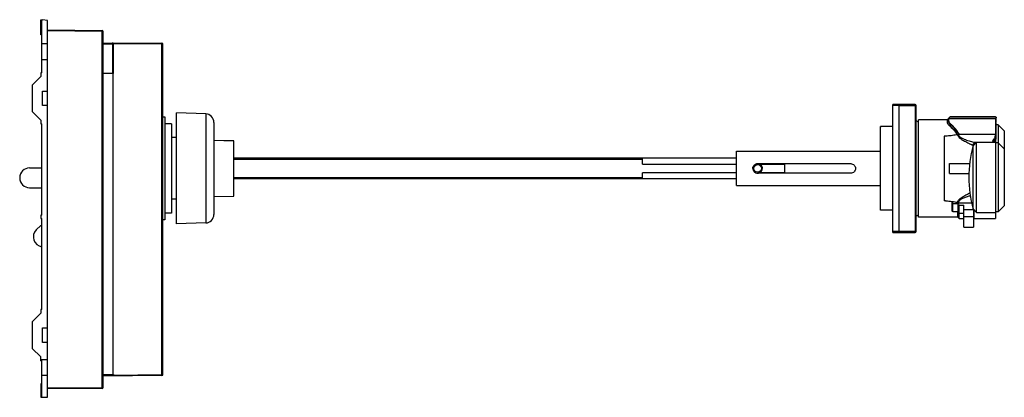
# Model space of a CAD drawing. Header units: millimetres. Extents: x 836 to 1412, y 102 to 323.
import ezdxf

# ---------------------------------------------------------------- set-up
doc = ezdxf.new("R2010")
doc.units = ezdxf.units.MM
doc.header["$LTSCALE"] = 30.734
doc.layers.get('0').update_dxf_attribs({"linetype": 'CONTINUOUS'})

msp = doc.modelspace()

# ---------------------------------------------------------------- linework, layer by layer
at = {"color": 7, "linetype": 'Continuous'}
for p, q in [((848.59, 313.79), (848.59, 322.59)), ((848.59, 322.59), (849.59, 322.59)), ((849.19, 291.59), (849.19, 322.59)), ((852.59, 322.06), (849.59, 322.59)), ((852.59, 101.69), (852.59, 322.06)), ((849.19, 313.79), (848.59, 313.79)), ((852.59, 316.59), (884.49, 316.31)), ((885.09, 107.47), (885.09, 315.71)), ((849.19, 308.57), (852.59, 308.57)), ((885.09, 309.09), (919.49, 308.79)), ((891.09, 291.09), (891.09, 308.45)), ((919.49, 308.19), (891.09, 308.44)), ((920.09, 114.99), (920.09, 308.19)), ((849.19, 299.34), (852.59, 299.34)), ((848.59, 289.34), (843.59, 284.34)), ((848.59, 291.59), (848.59, 289.34)), ((849.19, 291.59), (848.59, 291.59)), ((891.09, 291.09), (885.09, 291.09)), ((890.89, 115.09), (890.89, 291.09)), ((843.59, 284.34), (843.59, 268.84)), ((849.59, 272.34), (849.59, 280.84)), ((849.59, 280.84), (852.59, 280.84)), ((852.59, 272.34), (849.59, 272.34)), ((1359.94, 273.02), (1347.04, 273.02)), ((1347.04, 198.17), (1347.04, 273.02)), ((1350.54, 273.02), (1350.54, 198.17)), ((1360.54, 198.77), (1360.54, 272.42)), ((843.59, 268.84), (848.59, 263.84)), ((920.09, 265.77), (921.09, 265.77)), ((921.09, 265.77), (921.09, 205.42)), ((927.99, 203.09), (927.99, 268.09)), ((945.06, 267.5), (927.99, 268.09)), ((1379.66, 264.79), (1380.56, 265.69)), ((1379.66, 264.77), (1380.56, 265.67)), ((1380.56, 265.69), (1406.94, 265.69)), ((1380.56, 265.67), (1380.56, 265.69)), ((1406.94, 265.67), (1380.56, 265.67)), ((1407.44, 262.76), (1407.44, 265.17)), ((848.59, 263.84), (848.59, 261.59)), ((848.59, 261.59), (849.19, 261.59)), ((849.19, 208.34), (849.19, 261.59)), ((925.09, 261.69), (921.09, 261.69)), ((925.09, 261.69), (925.09, 209.49)), ((949.89, 262.5), (949.89, 208.69)), ((1339.76, 260.04), (1339.74, 259.63)), ((1339.74, 211.62), (1339.74, 259.56)), ((1347.04, 260.04), (1339.76, 260.04)), ((1339.76, 211.14), (1339.76, 260.04)), ((1361.94, 262.68), (1360.54, 263.49)), ((1378.79, 264.04), (1361.94, 264.04)), ((1361.94, 207.14), (1361.94, 264.04)), ((1378.79, 264.04), (1379.45, 264.7)), ((1378.79, 264.04), (1378.79, 262.45)), ((1379.45, 263.08), (1378.79, 262.45)), ((1379.66, 264.77), (1406.94, 264.77)), ((1406.94, 264.77), (1406.94, 252.77)), ((1407.44, 262.76), (1406.94, 262.76)), ((1406.94, 262.49), (1407.44, 262.49)), ((1406.94, 262.46), (1407.44, 262.46)), ((1407.44, 252.77), (1407.44, 262.49)), ((1408.64, 261.02), (1407.44, 261.02)), ((1412.14, 257.52), (1408.64, 261.02)), ((1408.64, 261.02), (1408.64, 210.17)), ((927.99, 253.62), (925.09, 253.64)), ((1385.52, 255.65), (1385.01, 255.56)), ((1385.52, 255.65), (1385.69, 255.65)), ((1385.69, 255.65), (1406.94, 255.65)), ((1412.14, 257.52), (1412.14, 213.67)), ((949.89, 252.02), (961.59, 251.82)), ((961.59, 251.76), (949.89, 251.96)), ((961.59, 219.37), (961.59, 251.82)), ((1395.18, 250.92), (1393.35, 249.24)), ((1393.94, 211.87), (1393.94, 248.91)), ((1395.94, 209.87), (1395.94, 250.91)), ((1405.44, 251.47), (1405.44, 250.88)), ((1406.24, 252.96), (1406.24, 250.87)), ((1406.94, 252.77), (1407.44, 252.77)), ((1406.94, 252.75), (1406.94, 206.39)), ((1408.64, 250.57), (1406.94, 250.57)), ((1412.14, 247.07), (1408.64, 250.57)), ((1255.59, 245.59), (1339.74, 245.59)), ((1255.59, 225.59), (1255.59, 245.59)), ((1200.59, 241.56), (961.59, 241.56)), ((1255.59, 241.56), (1200.59, 241.56)), ((1200.59, 238.14), (1200.59, 241.56)), ((1200.59, 238.14), (1255.59, 238.14)), ((1267.89, 238.37), (1322.29, 238.37)), ((1268.84, 238.14), (1283.59, 238.14)), ((1283.59, 238.37), (1283.59, 232.78)), ((1380.11, 232.53), (1380.11, 238.53)), ((842.09, 235.89), (849.19, 235.89)), ((1255.59, 233.02), (1200.59, 233.02)), ((1200.59, 229.61), (1200.59, 233.02)), ((1322.29, 232.77), (1267.89, 232.77)), ((1283.59, 233.02), (1268.84, 233.02)), ((961.59, 229.61), (1200.59, 229.61)), ((1200.59, 229.61), (1255.59, 229.61)), ((1255.59, 225.59), (1339.74, 225.59)), ((842.09, 224.29), (849.19, 224.29)), ((949.89, 219.16), (961.59, 219.37)), ((927.99, 217.57), (925.09, 217.54)), ((1381.5, 216.3), (1381.54, 216.29)), ((1381.51, 216.33), (1381.54, 216.33)), ((1381.54, 216.29), (1381.54, 210.49)), ((1381.99, 210.16), (1381.99, 216.23)), ((1381.99, 214.98), (1385.04, 214.98)), ((1385.01, 215.53), (1385.52, 215.44)), ((1385.04, 214.98), (1385.04, 210.16)), ((1385.52, 215.44), (1393.12, 215.44)), ((1385.64, 214.14), (1388.39, 214.14)), ((1385.64, 206.39), (1385.64, 214.14)), ((1388.39, 201.28), (1388.39, 214.14)), ((1412.14, 213.67), (1408.64, 210.17)), ((848.59, 208.34), (848.59, 206.34)), ((849.19, 208.34), (848.59, 208.34)), ((925.09, 209.49), (921.09, 209.49)), ((1339.76, 211.14), (1339.74, 211.56)), ((1347.04, 211.14), (1339.76, 211.14)), ((1361.94, 208.5), (1360.54, 207.69)), ((1381.99, 210.49), (1381.54, 210.49)), ((1385.04, 210.16), (1381.99, 210.16)), ((1384.94, 207.09), (1384.94, 210.16)), ((1385.64, 209.47), (1388.39, 209.47)), ((1393.94, 211.87), (1395.94, 209.87)), ((1394.04, 211.77), (1394.04, 201.28)), ((1394.44, 206.39), (1394.44, 211.37)), ((1395.94, 209.87), (1406.94, 209.87)), ((1408.64, 210.17), (1406.94, 210.17)), ((848.59, 202.19), (845.99, 199.59)), ((848.59, 206.34), (849.19, 206.34)), ((848.59, 202.19), (849.19, 202.19)), ((849.19, 153.09), (849.19, 206.34)), ((921.09, 205.42), (920.09, 205.42)), ((945.06, 203.69), (927.99, 203.09)), ((1384.94, 207.14), (1361.94, 207.14)), ((1384.94, 207.09), (1385.64, 206.39)), ((1385.64, 206.39), (1388.39, 206.39)), ((1394.44, 206.39), (1406.94, 206.39)), ((1347.04, 198.17), (1359.94, 198.17)), ((1388.39, 201.28), (1394.04, 201.28)), ((848.59, 150.84), (843.59, 145.84)), ((848.59, 153.09), (848.59, 150.84)), ((849.19, 153.09), (848.59, 153.09)), ((843.59, 145.84), (843.59, 130.34)), ((849.59, 133.84), (849.59, 142.34)), ((849.59, 142.34), (852.59, 142.34)), ((852.59, 133.84), (849.59, 133.84)), ((843.59, 130.34), (848.59, 125.34)), ((848.59, 123.09), (848.59, 125.34)), ((848.59, 123.84), (852.59, 123.84)), ((848.59, 123.09), (849.19, 123.09)), ((849.19, 101.69), (849.19, 123.84)), ((848.59, 109.56), (848.59, 101.69)), ((849.19, 109.56), (848.59, 109.56)), ((849.19, 114.62), (852.59, 114.62)), ((885.09, 115.09), (891.09, 115.09)), ((919.49, 114.39), (885.09, 114.09)), ((891.09, 115.09), (891.09, 114.14)), ((884.49, 106.87), (852.59, 106.59)), ((848.59, 101.69), (852.59, 101.69))]:
    msp.add_line(p, q, dxfattribs=at)
at = {"color": 9, "linetype": 'Continuous'}
for p, q in [((884.49, 315.71), (852.59, 315.99)), ((884.49, 107.47), (884.49, 315.71)), ((884.49, 315.71), (885.09, 315.71)), ((885.09, 308.49), (890.49, 308.45)), ((890.49, 308.45), (890.49, 291.09)), ((890.49, 308.45), (891.09, 308.45)), ((919.49, 114.99), (919.49, 308.19)), ((919.49, 308.19), (920.09, 308.19)), ((1347.04, 272.52), (1350.54, 272.52)), ((1350.54, 272.42), (1360.54, 272.42)), ((1359.94, 273.02), (1359.94, 198.17)), ((945.06, 267.5), (945.06, 203.69)), ((1406.94, 265.69), (1406.94, 265.67)), ((1379.45, 264.7), (1379.45, 263.08)), ((1379.66, 263.16), (1379.66, 264.77)), ((1380.53, 261.51), (1379.92, 260.88)), ((1379.92, 260.71), (1379.92, 260.88)), ((1376.94, 254.55), (1376.94, 216.54)), ((1407.44, 253.96), (1406.94, 253.96)), ((1395.94, 250.91), (1393.94, 248.91)), ((1393.94, 248.87), (1395.94, 250.87)), ((1395.18, 250.92), (1405.44, 250.92)), ((1395.94, 250.87), (1406.94, 250.87)), ((961.59, 241.05), (1200.59, 241.05)), ((1267.89, 232.77), (1267.89, 232.78)), ((1322.29, 232.78), (1322.29, 232.77)), ((1200.59, 230.1), (961.59, 230.1)), ((1377.74, 216.55), (1377.98, 216.55)), ((1377.74, 216.55), (1377.98, 216.55)), ((1394.04, 211.31), (1388.39, 211.31)), ((1394.04, 207.31), (1388.39, 207.31)), ((1350.54, 198.67), (1347.04, 198.67)), ((1360.54, 198.77), (1350.54, 198.77)), ((891.09, 114.74), (919.49, 114.99)), ((920.09, 114.99), (919.49, 114.99)), ((852.59, 107.19), (884.49, 107.47)), ((885.09, 107.47), (884.49, 107.47))]:
    msp.add_line(p, q, dxfattribs=at)
at = {"color": 7, "linetype": 'Continuous'}
msp.add_circle((1267.84, 235.57), 2.25, dxfattribs=at)
for centre, radius, start, end in [((884.49, 315.71), 0.6, 0, 89.5), ((890.49, 308.45), 0.6, 359.87609, 89.5), ((919.49, 308.19), 0.6, 0, 89.50001), ((1359.94, 272.42), 0.6, 0, 90), ((944.89, 262.5), 5, 0, 88), ((1406.94, 265.19), 0.5, 0, 90), ((1379.66, 264.49), 0.3, 90.00048, 135), ((1461.14, 230.37), 69.7, 164.6079, 195.3921), ((1404.47, 252.28), 2.4, 323.87885, 331.1097), ((1267.84, 235.57), 2.75, 262.81714, 139.3424), ((1267.83, 235.59), 2.73, 126.92856, 130.05229), ((1267.84, 235.57), 2.76, 97.22029, 111.45597), ((1267.84, 235.57), 2.76, 68.54394, 82.77967), ((842.09, 230.09), 5.8, 90, 270), ((1267.83, 235.57), 2.74, 179.10123, 179.99961), ((1267.9, 235.57), 2.81, 180.05512, 193.84678), ((1267.89, 235.57), 2.8, 193.84268, 197.24208), ((1267.9, 235.58), 2.81, 197.24921, 206.70128), ((1267.88, 235.57), 2.79, 206.70963, 211.6821), ((1267.89, 235.57), 2.8, 211.69268, 222.24248), ((1267.88, 235.56), 2.79, 222.27169, 231.00648), ((1267.89, 235.58), 2.81, 231.0054, 232.97909), ((1267.89, 235.57), 2.8, 232.94801, 261.77649), ((1267.89, 235.58), 2.81, 261.79302, 269.9836), ((1474.12, 277.9), 109.06, 215.2326, 215.77535), ((944.89, 208.69), 5, 272, 360), ((1608.95, 406.18), 297.59, 221.20016, 221.37523), ((850.09, 195.49), 5.8, 135, 261.0732), ((1359.94, 198.77), 0.6, 270, 360), ((919.49, 114.99), 0.6, 270.49999, 360), ((884.49, 107.47), 0.6, 270.5, 360)]:
    msp.add_arc(centre, radius, start, end, dxfattribs=at)
at = {"color": 9, "linetype": 'Continuous'}
for centre, radius, start, end in [((1361.43, 241.22), 28.05, 30.93339, 31.37555), ((1361.92, 241.52), 27.65, 30.73031, 30.92672), ((1376.93, -154.22), 370.76, 89.87441, 89.99901)]:
    msp.add_arc(centre, radius, start, end, dxfattribs=at)
for points, knots in [([(884.49, 316.31), (884.49, 316.31), (884.49, 316.31), (884.49, 316.3), (884.49, 316.29), (884.5, 316.26), (884.5, 316.21), (884.5, 316.13), (884.5, 316.04), (884.49, 315.9), (884.49, 315.79), (884.49, 315.71)], [0, 0, 0, 0, 0.004922, 0.019368, 0.043197, 0.076231, 0.168719, 0.292988, 0.444436, 0.617367, 1, 1, 1, 1]), ([(890.49, 309.05), (890.49, 309.05), (890.49, 309.04), (890.49, 309.03), (890.49, 309.02), (890.5, 308.99), (890.5, 308.94), (890.5, 308.86), (890.5, 308.77), (890.49, 308.63), (890.49, 308.52), (890.49, 308.45)], [0, 0, 0, 0, 0.004922, 0.019368, 0.043197, 0.076231, 0.168719, 0.292988, 0.444436, 0.617367, 1, 1, 1, 1]), ([(919.49, 308.79), (919.49, 308.79), (919.49, 308.79), (919.49, 308.78), (919.49, 308.76), (919.5, 308.74), (919.5, 308.68), (919.5, 308.61), (919.5, 308.52), (919.49, 308.38), (919.49, 308.27), (919.49, 308.19)], [0, 0, 0, 0, 0.004919, 0.019364, 0.043192, 0.076227, 0.168714, 0.292982, 0.444431, 0.617364, 1, 1, 1, 1]), ([(1379.66, 263.16), (1379.64, 263.16), (1379.57, 263.16), (1379.49, 263.12), (1379.45, 263.08)], [0, 0, 0, 0, 0.254564, 1, 1, 1, 1]), ([(1379.45, 263.08), (1379.45, 262.82), (1379.66, 262.39), (1380.08, 261.9), (1380.36, 261.64), (1380.53, 261.51)], [0, 0, 0, 0, 0.410086, 0.681639, 1, 1, 1, 1]), ([(1379.66, 263.16), (1379.66, 262.9), (1379.85, 262.48), (1380.25, 261.99), (1380.53, 261.74), (1380.69, 261.61)], [0, 0, 0, 0, 0.412693, 0.683293, 1, 1, 1, 1]), ([(1380.69, 261.61), (1380.67, 261.61), (1380.61, 261.59), (1380.56, 261.55), (1380.53, 261.51)], [0, 0, 0, 0, 0.240145, 1, 1, 1, 1]), ([(1385.38, 255.82), (1384.74, 256.9), (1383.28, 258.95), (1381.49, 260.72), (1380.53, 261.52)], [0, 0, 0, 0, 0.500047, 1, 1, 1, 1]), ([(1385.64, 255.73), (1385.28, 256.33), (1384.54, 257.47), (1383.33, 259.04), (1382.06, 260.42), (1381.15, 261.24), (1380.69, 261.61)], [0, 0, 0, 0, 0.270138, 0.526265, 0.769202, 1, 1, 1, 1]), ([(919.49, 114.99), (919.49, 114.92), (919.49, 114.81), (919.5, 114.66), (919.5, 114.57), (919.5, 114.5), (919.5, 114.45), (919.49, 114.42), (919.49, 114.41), (919.49, 114.4), (919.49, 114.39), (919.49, 114.39)], [0, 0, 0, 0, 0.382632, 0.555564, 0.707012, 0.831281, 0.923769, 0.956803, 0.980632, 0.995078, 1, 1, 1, 1]), ([(884.49, 107.47), (884.49, 107.39), (884.49, 107.28), (884.5, 107.14), (884.5, 107.05), (884.5, 106.98), (884.5, 106.93), (884.49, 106.9), (884.49, 106.88), (884.49, 106.88), (884.49, 106.87), (884.49, 106.87)], [0, 0, 0, 0, 0.382636, 0.555569, 0.707017, 0.831286, 0.923773, 0.956807, 0.980634, 0.995079, 1, 1, 1, 1])]:
    msp.add_open_spline(points, degree=3, knots=knots, dxfattribs=at)
at = {"color": 7, "linetype": 'Continuous'}
for points, knots in [([(1406.94, 265.67), (1407.07, 265.67), (1407.33, 265.56), (1407.44, 265.29), (1407.44, 265.17)], [0, 0, 0, 0, 0.49998, 1, 1, 1, 1]), ([(1378.79, 262.45), (1378.78, 262.42), (1378.78, 262.26), (1378.81, 262.11), (1378.85, 261.99)], [0, 0, 0, 0, 0.23629, 1, 1, 1, 1]), ([(1379.92, 260.88), (1379.68, 261.05), (1379.28, 261.37), (1378.94, 261.79), (1378.85, 261.99)], [0, 0, 0, 0, 0.566397, 1, 1, 1, 1]), ([(1378.85, 261.99), (1378.94, 261.76), (1379.27, 261.29), (1379.68, 260.91), (1379.92, 260.71)], [0, 0, 0, 0, 0.440593, 1, 1, 1, 1]), ([(1384.67, 255.49), (1384.04, 256.51), (1382.6, 258.45), (1380.86, 260.12), (1379.92, 260.88)], [0, 0, 0, 0, 0.499942, 1, 1, 1, 1]), ([(1379.92, 260.71), (1380.34, 260.36), (1382.07, 258.81), (1383.52, 256.95), (1384.47, 255.44)], [0, 0, 0, 0, 0.233348, 1, 1, 1, 1]), ([(1385.01, 255.56), (1384.51, 255.39), (1383.49, 255.09), (1381.4, 254.69), (1379.8, 254.58), (1378.74, 254.55)], [0, 0, 0, 0, 0.250056, 0.500118, 1, 1, 1, 1]), ([(1393.35, 249.24), (1393.22, 249.28), (1392.93, 249.39), (1392.48, 249.6), (1391.96, 249.84), (1391.19, 250.21), (1390.16, 250.73), (1388.87, 251.42), (1387.79, 252.06), (1386.93, 252.63), (1386.31, 253.09), (1385.73, 253.59), (1385.25, 254.15), (1384.98, 254.72), (1384.95, 255.2), (1384.98, 255.44), (1385.01, 255.56)], [0, 0, 0, 0, 0.037775, 0.083804, 0.13601, 0.193051, 0.317577, 0.45138, 0.590528, 0.661028, 0.731469, 0.801098, 0.868871, 0.934128, 0.966685, 1, 1, 1, 1]), ([(1385.52, 255.65), (1385.47, 255.54), (1385.4, 255.3), (1385.43, 254.93), (1385.59, 254.6), (1385.92, 254.22), (1386.44, 253.82), (1387.13, 253.42), (1387.86, 253.06), (1388.6, 252.74), (1389.35, 252.44), (1390.34, 252.09), (1391.53, 251.69), (1392.89, 251.31), (1393.95, 251.06), (1394.7, 250.95), (1395.03, 250.92), (1395.18, 250.92)], [0, 0, 0, 0, 0.032346, 0.063206, 0.094363, 0.126767, 0.194442, 0.264284, 0.334852, 0.40539, 0.475403, 0.544495, 0.678366, 0.803294, 0.913538, 0.960445, 1, 1, 1, 1]), ([(1406.24, 252.96), (1406.37, 253.14), (1406.6, 253.52), (1406.81, 254.18), (1406.92, 254.89), (1406.94, 255.39), (1406.94, 255.65)], [0, 0, 0, 0, 0.230493, 0.470049, 0.725675, 1, 1, 1, 1]), ([(1393.9, 248.97), (1393.88, 248.99), (1393.82, 249.03), (1393.65, 249.14), (1393.48, 249.2), (1393.35, 249.24)], [0, 0, 0, 0, 0.139012, 0.348251, 1, 1, 1, 1]), ([(1393.94, 248.91), (1393.94, 248.91), (1393.94, 248.92), (1393.93, 248.93), (1393.92, 248.95), (1393.91, 248.96), (1393.9, 248.97)], [0, 0, 0, 0, 0.063588, 0.243269, 0.548506, 1, 1, 1, 1]), ([(1395.18, 250.92), (1395.25, 250.92), (1395.38, 250.92), (1395.56, 250.92), (1395.7, 250.92), (1395.8, 250.92), (1395.87, 250.92), (1395.91, 250.92), (1395.93, 250.91), (1395.94, 250.91), (1395.94, 250.91)], [0, 0, 0, 0, 0.284985, 0.519567, 0.70313, 0.837126, 0.926213, 0.975742, 0.995851, 1, 1, 1, 1]), ([(1405.44, 251.47), (1405.44, 251.57), (1405.49, 251.8), (1405.66, 252.15), (1405.92, 252.55), (1406.13, 252.82), (1406.24, 252.96)], [0, 0, 0, 0, 0.175841, 0.401451, 0.677629, 1, 1, 1, 1]), ([(1406.24, 250.87), (1406.18, 250.87), (1406.07, 250.87), (1405.9, 250.88), (1405.76, 250.88), (1405.65, 250.88), (1405.57, 250.88), (1405.52, 250.88), (1405.49, 250.88), (1405.47, 250.88), (1405.45, 250.88), (1405.44, 250.88), (1405.44, 250.88), (1405.44, 250.88)], [0, 0, 0, 0, 0.230692, 0.432545, 0.604641, 0.746247, 0.856921, 0.900528, 0.936258, 0.964087, 0.983996, 0.995967, 1, 1, 1, 1]), ([(1406.94, 250.87), (1406.94, 250.87), (1406.93, 250.87), (1406.93, 250.87), (1406.91, 250.87), (1406.89, 250.87), (1406.87, 250.87), (1406.82, 250.87), (1406.75, 250.87), (1406.66, 250.87), (1406.54, 250.87), (1406.4, 250.87), (1406.3, 250.87), (1406.24, 250.87)], [0, 0, 0, 0, 0.004028, 0.015967, 0.035825, 0.063587, 0.099237, 0.142754, 0.253244, 0.39471, 0.566772, 0.768799, 1, 1, 1, 1]), ([(1406.94, 252.77), (1406.94, 252.48), (1406.89, 251.9), (1406.71, 251.35), (1406.57, 251.12)], [0, 0, 0, 0, 0.521443, 1, 1, 1, 1]), ([(1265.09, 235.61), (1265.09, 235.97), (1265.25, 236.7), (1265.87, 237.62), (1266.8, 238.23), (1267.53, 238.37), (1267.89, 238.37)], [0, 0, 0, 0, 0.250823, 0.500014, 0.749203, 1, 1, 1, 1]), ([(1268.84, 238.14), (1269.35, 237.94), (1270.25, 237.22), (1270.59, 236.12), (1270.59, 235.58)], [0, 0, 0, 0, 0.5, 1, 1, 1, 1]), ([(1322.29, 238.37), (1322.65, 238.37), (1323.39, 238.22), (1324.32, 237.6), (1324.94, 236.67), (1325.09, 235.94), (1325.09, 235.57)], [0, 0, 0, 0, 0.250769, 0.49994, 0.749162, 1, 1, 1, 1]), ([(1380.11, 238.53), (1381.18, 238.53), (1385.15, 238.53), (1389.11, 238.53), (1392.01, 238.52)], [0, 0, 0, 0, 0.270494, 1, 1, 1, 1]), ([(1325.09, 235.57), (1325.09, 235.2), (1324.94, 234.47), (1324.32, 233.54), (1323.39, 232.92), (1322.65, 232.77), (1322.29, 232.77)], [0, 0, 0, 0, 0.250841, 0.500007, 0.749161, 1, 1, 1, 1]), ([(1380.11, 232.53), (1381.13, 232.53), (1384.94, 232.53), (1388.76, 232.53), (1391.56, 232.52)], [0, 0, 0, 0, 0.267455, 1, 1, 1, 1]), ([(1385.01, 215.53), (1384.96, 215.72), (1384.93, 216.13), (1385.12, 216.71), (1385.47, 217.21), (1385.91, 217.65), (1386.4, 218.06), (1387.09, 218.56), (1387.98, 219.13), (1389.07, 219.75), (1390.14, 220.32), (1391.15, 220.83), (1391.81, 221.15), (1392.12, 221.29)], [0, 0, 0, 0, 0.062079, 0.12324, 0.186196, 0.25105, 0.317076, 0.383629, 0.516543, 0.647156, 0.773153, 0.891989, 1, 1, 1, 1]), ([(1392.34, 219.59), (1392.01, 219.5), (1391.34, 219.31), (1390.33, 218.98), (1389.3, 218.61), (1388.26, 218.2), (1387.41, 217.8), (1386.76, 217.45), (1386.29, 217.15), (1385.88, 216.82), (1385.53, 216.43), (1385.37, 215.93), (1385.45, 215.59), (1385.52, 215.44)], [0, 0, 0, 0, 0.118952, 0.2432, 0.371115, 0.501315, 0.632283, 0.697402, 0.761666, 0.824269, 0.884099, 0.94105, 1, 1, 1, 1]), ([(1381.54, 216.33), (1382.13, 216.25), (1383.3, 216.04), (1384.45, 215.72), (1385.01, 215.53)], [0, 0, 0, 0, 0.500017, 1, 1, 1, 1])]:
    msp.add_open_spline(points, degree=3, knots=knots, dxfattribs=at)
at = {"color": 9, "linetype": 'Continuous'}
msp.add_open_spline([(1378.74, 254.55), (1378.14, 254.55), (1377.54, 254.55), (1376.94, 254.55)], degree=3, dxfattribs=at)
at = {"color": 7, "linetype": 'Continuous'}
msp.add_open_spline([(1377.98, 216.55), (1379.16, 216.54), (1380.34, 216.48), (1381.51, 216.33)], degree=3, dxfattribs=at)

doc.saveas('drawing.dxf')
